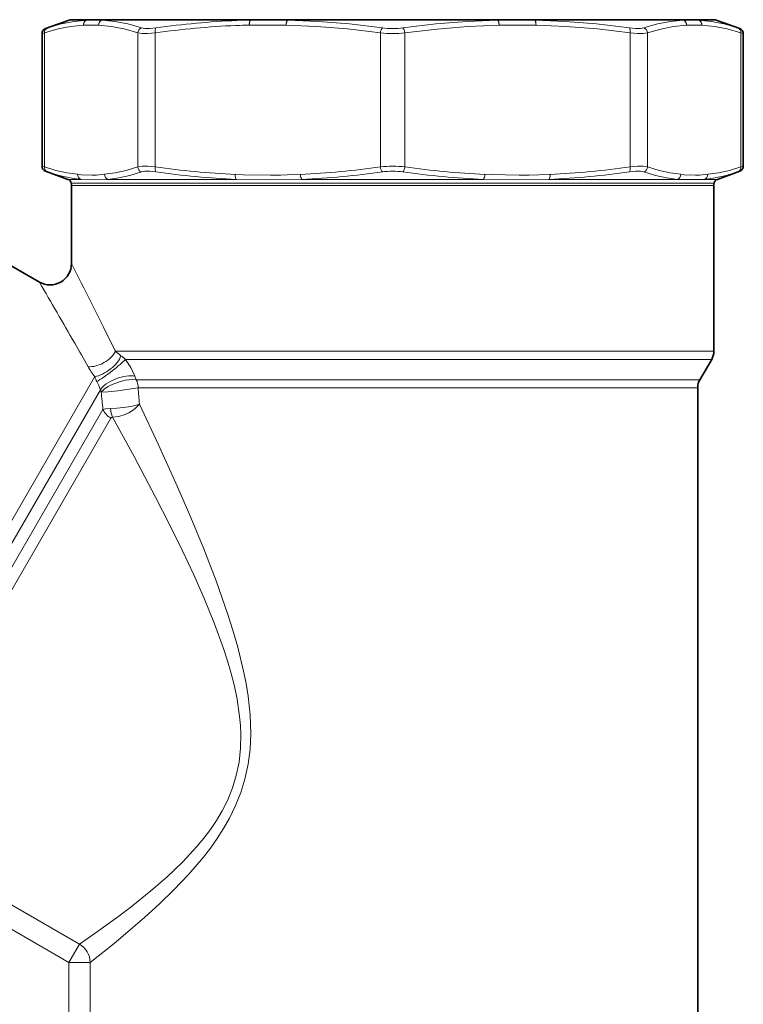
# Model space of a CAD drawing. Extents: x 339 to 858, y 113 to 764.
# Tile 4 of 15: x 430 to 498, y 398 to 490. Entities that reach past the tile are written whole.
import ezdxf

# ---------------------------------------------------------------- set-up
doc = ezdxf.new("R2010")
doc.units = 0

msp = doc.modelspace()

# ---------------------------------------------------------------- linework, layer by layer
at = {"color": 7, "lineweight": 35, "ltscale": 0.058711}
for p, q in [((434.978394, 489.875824), (432.771576, 489.072601)), ((495.412415, 489.875824), (497.619232, 489.072601))]:
    msp.add_line(p, q, dxfattribs=at)
at = {"color": 7, "lineweight": 13, "ltscale": 0.0409}
for p, q in [((434.978394, 489.875824), (436.61438, 489.875824)), ((493.776428, 489.875824), (495.412415, 489.875824))]:
    msp.add_line(p, q, dxfattribs=at)
at = {"color": 7, "lineweight": 35, "ltscale": 0.040668}
for p, q in [((435.149414, 489.905975), (436.776123, 489.905975)), ((493.614685, 489.905975), (495.241394, 489.905975))]:
    msp.add_line(p, q, dxfattribs=at)
at = {"color": 7, "lineweight": 35, "ltscale": 0.035698}
for p, q in [((436.776123, 489.905975), (438.204041, 489.905975)), ((492.186768, 489.905975), (493.614685, 489.905975))]:
    msp.add_line(p, q, dxfattribs=at)
at = {"color": 7, "lineweight": 13, "ltscale": 0.316454}
msp.add_line((438.050415, 489.875824), (450.708588, 489.875824), dxfattribs=at)
at = {"color": 7, "lineweight": 35, "ltscale": 0.314664}
msp.add_line((438.204041, 489.905975), (450.790588, 489.905975), dxfattribs=at)
at = {"color": 7, "lineweight": 13, "ltscale": 0.030305}
msp.add_line((450.708588, 489.875824), (451.920776, 489.875824), dxfattribs=at)
at = {"color": 7, "lineweight": 35, "ltscale": 0.030132}
msp.add_line((450.790588, 489.905975), (451.99585, 489.905975), dxfattribs=at)
at = {"color": 7, "lineweight": 35, "ltscale": 0.086182}
for p, q in [((451.99585, 489.905975), (455.443115, 489.905975)), ((474.947693, 489.905975), (478.394958, 489.905975))]:
    msp.add_line(p, q, dxfattribs=at)
at = {"color": 7, "lineweight": 13, "ltscale": 0.49039}
msp.add_line((455.387604, 489.875824), (475.003204, 489.875824), dxfattribs=at)
at = {"color": 7, "lineweight": 35, "ltscale": 0.487614}
msp.add_line((455.443115, 489.905975), (474.947693, 489.905975), dxfattribs=at)
at = {"color": 7, "lineweight": 35, "ltscale": 0.344795}
msp.add_line((478.394958, 489.905975), (492.186768, 489.905975), dxfattribs=at)
at = {"color": 7, "lineweight": 13, "ltscale": 0.346758}
msp.add_line((478.470093, 489.875824), (492.340393, 489.875824), dxfattribs=at)
at = {"color": 7, "lineweight": 13, "ltscale": 0.005021}
for p, q in [((432.961945, 489.136658), (432.771576, 489.072601)), ((497.619232, 489.072601), (497.428864, 489.136658)), ((432.771576, 475.739349), (432.961945, 475.675293)), ((497.428864, 475.675293), (497.619232, 475.739349))]:
    msp.add_line(p, q, dxfattribs=at)
at = {"color": 7, "lineweight": 13, "ltscale": 0.035698}
for p, q in [((436.314178, 489.405975), (437.742096, 489.405975)), ((492.648712, 489.405975), (494.07663, 489.405975))]:
    msp.add_line(p, q, dxfattribs=at)
at = {"color": 7, "lineweight": 13, "ltscale": 0.086182}
for p, q in [((451.804504, 489.405975), (455.25177, 489.405975)), ((475.139038, 489.405975), (478.586304, 489.405975))]:
    msp.add_line(p, q, dxfattribs=at)
at = {"color": 7, "lineweight": 13, "ltscale": 0.005929}
for p, q in [((432.670929, 488.666809), (432.442566, 488.602753)), ((497.948242, 488.602753), (497.719879, 488.666809)), ((432.442566, 476.209198), (432.670929, 476.145142)), ((497.719879, 476.145142), (497.948242, 476.209198))]:
    msp.add_line(p, q, dxfattribs=at)
at = {"color": 7, "lineweight": 35, "ltscale": 0.309839}
for p, q in [((432.442566, 476.209198), (432.442566, 488.602753)), ((497.948242, 476.209198), (497.948242, 488.602753))]:
    msp.add_line(p, q, dxfattribs=at)
at = {"color": 7, "lineweight": 13, "ltscale": 0.313042}
for p, q in [((432.670929, 476.145142), (432.670929, 488.666809)), ((441.385345, 488.666809), (441.385345, 476.145142)), ((443.008942, 488.666809), (443.008942, 476.145142)), ((464.047363, 476.145142), (464.047363, 488.666809)), ((466.343445, 476.145142), (466.343445, 488.666809)), ((487.381866, 488.666809), (487.381866, 476.145142)), ((489.005463, 488.666809), (489.005463, 476.145142)), ((497.719879, 476.145142), (497.719879, 488.666809))]:
    msp.add_line(p, q, dxfattribs=at)
at = {"color": 7, "lineweight": 35, "ltscale": 0.055433}
for p, q in [((434.855164, 474.980988), (432.771576, 475.739349)), ((495.535645, 474.980988), (497.619232, 475.739349))]:
    msp.add_line(p, q, dxfattribs=at)
at = {"color": 7, "lineweight": 13, "ltscale": 0.03018}
for p, q in [((434.855164, 474.980988), (436.062378, 474.980988)), ((494.32843, 474.980988), (495.535645, 474.980988))]:
    msp.add_line(p, q, dxfattribs=at)
at = {"color": 7, "lineweight": 13, "ltscale": 0.299577}
for p, q in [((438.603699, 474.980988), (450.586792, 474.980988)), ((479.804016, 474.980988), (491.787109, 474.980988))]:
    msp.add_line(p, q, dxfattribs=at)
at = {"color": 7, "lineweight": 13, "ltscale": 0.423666}
msp.add_line((456.722076, 474.980988), (473.668732, 474.980988), dxfattribs=at)
at = {"color": 7, "lineweight": 13, "ltscale": 0.001615}
msp.add_line((479.804016, 474.980988), (479.739441, 474.979553), dxfattribs=at)
at = {"color": 7, "lineweight": 13, "ltscale": 0.001654}
msp.add_line((479.913025, 475.450806), (479.846924, 475.447968), dxfattribs=at)
at = {"color": 7, "lineweight": 13, "ltscale": 0.000775}
msp.add_line((491.818085, 474.979553), (491.787109, 474.980988), dxfattribs=at)
at = {"color": 7, "lineweight": 13, "ltscale": 0.062759}
msp.add_line((494.32843, 474.980988), (491.818085, 474.979553), dxfattribs=at)
at = {"color": 7, "lineweight": 13, "ltscale": 0.000688}
msp.add_line((492.126526, 475.447968), (492.099152, 475.450806), dxfattribs=at)
at = {"color": 7, "lineweight": 13}
for p, q in [((435.172882, 474.616638), (479.588959, 474.616638)), ((479.578156, 474.40564), (435.195404, 474.40564)), ((491.522888, 458.905975), (439.300232, 458.905975)), ((491.346527, 458.155975), (440.238892, 458.155975)), ((437.373291, 456.541931), (414.549438, 417.009888)), ((441.251984, 456.254059), (490.382874, 456.254059)), ((437.893219, 455.321167), (415.825317, 417.09845)), ((441.419983, 455.504059), (490.206512, 455.504059)), ((417.441345, 417.654816), (438.127075, 453.483521)), ((418.547363, 417.449158), (438.875824, 452.659119))]:
    msp.add_line(p, q, dxfattribs=at)
at = {"color": 7, "lineweight": 35, "ltscale": 0.182327}
msp.add_line((435.195404, 474.40564), (435.195404, 467.112549), dxfattribs=at)
at = {"color": 7, "lineweight": 13, "ltscale": 0.298618}
msp.add_line((491.522888, 474.40564), (479.578156, 474.40564), dxfattribs=at)
at = {"color": 7, "lineweight": 13, "ltscale": 0.298842}
msp.add_line((479.588959, 474.616638), (491.542633, 474.616638), dxfattribs=at)
at = {"color": 7, "lineweight": 13, "ltscale": 0.091813}
for p, q in [((495.195404, 474.40564), (491.522888, 474.40564)), ((495.195404, 458.905975), (491.522888, 458.905975))]:
    msp.add_line(p, q, dxfattribs=at)
at = {"color": 7, "lineweight": 13, "ltscale": 0.091882}
msp.add_line((491.542633, 474.616638), (495.217926, 474.616638), dxfattribs=at)
at = {"color": 7, "lineweight": 35, "ltscale": 0.387492}
msp.add_line((495.195404, 474.40564), (495.195404, 458.905975), dxfattribs=at)
at = {"color": 7, "lineweight": 35, "ltscale": 0.146347}
msp.add_line((427.125793, 468.307434), (432.195404, 465.380493), dxfattribs=at)
at = {"color": 7, "lineweight": 13, "ltscale": 0.091198}
msp.add_line((494.994446, 458.155975), (491.346527, 458.155975), dxfattribs=at)
at = {"color": 7, "lineweight": 35, "ltscale": 0.054904}
msp.add_line((493.896362, 456.254059), (494.994446, 458.155975), dxfattribs=at)
at = {"color": 7, "lineweight": 13, "ltscale": 0.00896}
msp.add_line((441.123657, 456.588715), (441.251984, 456.254059), dxfattribs=at)
at = {"color": 7, "lineweight": 13, "ltscale": 0.087837}
msp.add_line((490.382874, 456.254059), (493.896362, 456.254059), dxfattribs=at)
at = {"color": 7, "lineweight": 13, "ltscale": 0.00584}
msp.add_line((437.893219, 455.321167), (437.975861, 455.102692), dxfattribs=at)
at = {"color": 7, "lineweight": 13, "ltscale": 0.087222}
msp.add_line((490.206512, 455.504059), (493.695404, 455.504059), dxfattribs=at)
at = {"color": 7, "lineweight": 35}
msp.add_line((493.695404, 455.504059), (493.695404, 380.307892), dxfattribs=at)
at = {"color": 7, "lineweight": 13, "ltscale": 0.207224}
for p, q in [((428.769348, 407.63266), (435.947784, 403.48819)), ((427.780396, 405.919708), (434.958832, 401.775238))]:
    msp.add_line(p, q, dxfattribs=at)
at = {"color": 7, "lineweight": 13, "ltscale": 0.049449}
msp.add_line((434.958801, 401.775238), (435.947784, 403.48819), dxfattribs=at)
at = {"color": 7, "lineweight": 13, "ltscale": 0.049568}
msp.add_line((434.958832, 401.775238), (436.941559, 401.775238), dxfattribs=at)
at = {"color": 7, "lineweight": 13, "ltscale": 0.317216}
for p, q in [((434.958832, 401.775238), (434.958832, 389.086609)), ((436.941559, 401.775238), (436.941559, 389.086609))]:
    msp.add_line(p, q, dxfattribs=at)
at = {"color": 7, "lineweight": 13}
for points in [[(436.61438, 489.875824), (435.438416, 489.75061), (434.228912, 489.507782), (432.961945, 489.136658)], [(441.722839, 489.136658), (440.446106, 489.507813), (439.229919, 489.75061), (438.050385, 489.875824)], [(464.233643, 489.136658), (461.166107, 489.507263), (458.235687, 489.750366), (455.387604, 489.875824)], [(475.003204, 489.875824), (472.155121, 489.750366), (469.224548, 489.507263), (466.157227, 489.136658)], [(487.307831, 489.136658), (484.244263, 489.507294), (481.31665, 489.750366), (478.470093, 489.875824)], [(492.340393, 489.875824), (491.160858, 489.750641), (489.944641, 489.507782), (488.667999, 489.136658)], [(497.428864, 489.136658), (496.161835, 489.507813), (494.952393, 489.75061), (493.776428, 489.875824)], [(436.314209, 489.405975), (435.143524, 489.280884), (433.937286, 489.038116), (432.670929, 488.666809)], [(441.385345, 488.666809), (440.118958, 489.038147), (438.91275, 489.280884), (437.742096, 489.405975)], [(443.083008, 489.136658), (442.515076, 489.079773), (442.057617, 489.079346), (441.722809, 489.136658)], [(464.047363, 488.666809), (460.990021, 489.038147), (458.077972, 489.280884), (455.25177, 489.405975)], [(475.139038, 489.405975), (472.218079, 489.27478), (469.351318, 489.033051), (466.343445, 488.666809)], [(487.381866, 488.666809), (484.324554, 489.038147), (481.412506, 489.280884), (478.586304, 489.405975)], [(488.667999, 489.136658), (488.333191, 489.079346), (487.875671, 489.079773), (487.3078, 489.136658)], [(492.648712, 489.405975), (491.438812, 489.27478), (490.251373, 489.033051), (489.005463, 488.666809)], [(497.719879, 488.666809), (496.453491, 489.038147), (495.247284, 489.280884), (494.07663, 489.405975)], [(443.008942, 488.666809), (442.332336, 488.610016), (441.785675, 488.609436), (441.385345, 488.666809)], [(489.005463, 488.666809), (488.605133, 488.609436), (488.058411, 488.610046), (487.381866, 488.666809)], [(432.670929, 476.145142), (433.74292, 475.823303), (434.769073, 475.59436), (435.764648, 475.450836)], [(438.291626, 475.450806), (439.287231, 475.59436), (440.313416, 475.823303), (441.385345, 476.145142)], [(441.385345, 476.145142), (441.785278, 476.202454), (442.332581, 476.201874), (443.008942, 476.145142)], [(487.381866, 476.145142), (488.059143, 476.202026), (488.605194, 476.202576), (489.005463, 476.145142)], [(489.005463, 476.145142), (490.077423, 475.823303), (491.103607, 475.59436), (492.099152, 475.450836)], [(494.62616, 475.450806), (495.621735, 475.59436), (496.647949, 475.823303), (497.719879, 476.145142)], [(432.961945, 475.675293), (434.034393, 475.353607), (435.062927, 475.124573), (436.062378, 474.980988)], [(438.291656, 475.450806), (437.519806, 475.379608), (437.134705, 475.364136), (436.093994, 475.416779), (435.764648, 475.450806)], [(438.603699, 474.980988), (437.335327, 474.937531), (436.062378, 474.980988)], [(438.603699, 474.980988), (439.607208, 475.124573), (440.642029, 475.353638), (441.722809, 475.675293)], [(441.722809, 475.675293), (442.057312, 475.732513), (442.51535, 475.732117), (443.083008, 475.675293)], [(456.578491, 475.450806), (454.715118, 475.379608), (453.7854, 475.364136), (451.272888, 475.416779), (450.477783, 475.450806)], [(456.722076, 474.980988), (453.422943, 474.9375), (450.586792, 474.980988)], [(479.739441, 474.979553), (476.938751, 474.937439), (473.668732, 474.980988)], [(479.846924, 475.447968), (477.948212, 475.377014), (477.000793, 475.363556), (474.439575, 475.423767), (473.812317, 475.450806)], [(487.3078, 475.675293), (487.876129, 475.732239), (488.333252, 475.732635), (488.667999, 475.675293)], [(488.667999, 475.675293), (489.74881, 475.353607), (490.7836, 475.124573), (491.787109, 474.980988)], [(494.62616, 475.450806), (493.854309, 475.379608), (493.469238, 475.364136), (492.428497, 475.416779), (492.126526, 475.447968)], [(494.32843, 474.980988), (495.327881, 475.124573), (496.356445, 475.353638), (497.428864, 475.675293)], [(440.238892, 458.155975), (440.737732, 457.39798), (441.123657, 456.588715)], [(437.975861, 455.102692), (438.28653, 455.395203), (438.628204, 455.616852), (439.008606, 455.809845), (439.5914, 456.035217), (440.195251, 456.195557), (440.564484, 456.255585), (440.922546, 456.278839), (441.251984, 456.254059)], [(437.975861, 455.102692), (438.599884, 455.132141), (439.53479, 455.22226), (440.76593, 455.386932), (441.420013, 455.504059)], [(441.538361, 453.98111), (443.315643, 450.180023), (445.102203, 446.225555), (446.345306, 443.358795), (447.551331, 440.442169), (448.704346, 437.462585), (449.779816, 434.399567), (450.27182, 432.842834), (450.723816, 431.266754), (451.276215, 428.997253), (451.503357, 427.846802), (451.690216, 426.686432), (451.880341, 424.925629), (451.938477, 423.149841), (451.871582, 421.724457), (451.691132, 420.309784), (451.390656, 418.91864), (451.004639, 417.659821), (450.52301, 416.444427), (449.957184, 415.279114), (449.405457, 414.305664), (448.809143, 413.372223), (448.177338, 412.478149), (447.519073, 411.622925), (446.154236, 410.024506), (444.766205, 408.564819), (443.387848, 407.227203), (442.054901, 406.010193), (440.244781, 404.446472), (439.177856, 403.561798), (436.941559, 401.775238)], [(441.538361, 453.98111), (441.359375, 453.917572), (440.736938, 453.758759), (440.049255, 453.643311), (439.431061, 453.577972), (438.829834, 453.551514)], [(441.538361, 453.98111), (441.388611, 453.797272), (441.155426, 453.574097), (440.88913, 453.372375), (440.55545, 453.171265), (440.199158, 453.004028), (439.621368, 452.820374), (439.04071, 452.746246)], [(438.829865, 453.551514), (438.361206, 453.526093), (438.127075, 453.483521)], [(439.04071, 452.746246), (441.039459, 449.07959), (443.055664, 445.262329), (444.321533, 442.778381), (445.562286, 440.249664), (446.609009, 438.013855), (447.61142, 435.743652), (448.551849, 433.435883), (449.388519, 431.135925), (449.765625, 429.969238), (450.108032, 428.791016), (450.409027, 427.601257), (450.660553, 426.40036), (450.904572, 424.766174), (450.978363, 423.943542), (451.015228, 423.119659), (450.989441, 421.810944), (450.849854, 420.513916), (450.589478, 419.240753), (450.241272, 418.096191), (449.796509, 416.99353), (449.266205, 415.938965), (448.740265, 415.05426), (448.167725, 414.208221), (447.5578, 413.400085), (446.919464, 412.629028), (445.588715, 411.192383), (444.091583, 409.761047), (442.601776, 408.464355), (440.755646, 406.978119), (439.609985, 406.105072), (437.639008, 404.668823), (435.947784, 403.48819)]]:
    msp.add_lwpolyline(points, dxfattribs=at)
at = {"color": 7, "lineweight": 35}
for centre, radius, start, end in [((435.149414, 489.405945), 0.500021, 90.000426, 109.999555), ((495.241394, 489.405945), 0.500021, 70.000444, 89.999572), ((432.942566, 488.602753), 0.5, 109.999999, 179.999995), ((497.448242, 488.602753), 0.5, 360, 70), ((432.942566, 476.209167), 0.499972, 179.997997, 250.003), ((497.448242, 476.209167), 0.499972, 289.997002, 0.002009), ((434.684143, 474.511139), 0.5, 12.180003, 70), ((495.706665, 474.511139), 0.5, 109.999999, 167.820002), ((434.195374, 474.40564), 1.000015, 0.000091, 12.179912), ((496.195435, 474.40564), 1.000015, 167.820084, 179.999909), ((433.195404, 467.112549), 2, 240.00001, 359.999989), ((493.695404, 458.905975), 1.5, 329.999999, 359.999999), ((495.195404, 455.504059), 1.5, 149.999997, 179.999995)]:
    msp.add_arc(centre, radius, start, end, dxfattribs=at)
at = {"color": 7, "lineweight": 13}
for centre, radius, start, end in [((454.078857, 411.339417), 78.569752, 92.498902, 98.044886), ((453.672577, 417.928772), 71.968374, 91.394789, 92.404475), ((453.965027, 411.492737), 77.94708, 92.515595, 98.080068), ((453.547638, 418.213715), 71.213595, 91.402555, 92.417425), ((465.195404, 496.334961), 7.262602, 262.389425, 277.610433), ((465.195404, 498.945313), 10.342827, 263.626803, 276.373199), ((453.972107, 553.387085), 78.015304, 261.921803, 267.43283), ((453.084229, 553.386047), 78.014271, 272.567172, 278.078274), ((465.195404, 465.866455), 10.343007, 83.626903, 96.373081), ((477.306641, 553.386963), 78.01514, 261.921782, 267.432857), ((476.418762, 553.386047), 78.014271, 272.567172, 278.078274), ((454.085724, 553.538513), 78.636084, 261.956883, 267.449748), ((453.212799, 553.770386), 78.868209, 272.550267, 278.032553), ((465.195404, 468.47113), 7.268457, 82.395509, 97.604428), ((477.178802, 553.763184), 78.861097, 261.966138, 267.448963), ((476.305054, 553.538208), 78.635805, 272.550288, 278.04316), ((-398.218414, 44.913055), 934.254208, 26.459108, 26.866339), ((-367.447845, 0.295929), 925.058323, 29.773775, 30.182927), ((-208.810883, 139.370865), 722.59996, 26.244461, 26.445517), ((-184.877716, 104.937103), 714.626224, 29.558214, 29.760333), ((444.23056, 464.580505), 7.51724, 229.014184, 234.039946), ((436.799194, 454.308044), 5.161323, 48.205973, 54.229359), ((442.900177, 460.981964), 7.08927, 209.718121, 218.776659), ((440.300354, 457.439819), 3.061318, 197.053625, 206.435245), ((431.819946, 453.083832), 6.472732, 20.223219, 27.543247), ((439.684204, 455.510193), 1.73558, 359.797214, 25.382694), ((248.427597, 436.584991), 190.450639, 5.090503, 5.579741), ((254.754242, 440.227966), 187.289774, 4.211165, 4.678469), ((439.026733, 452.570831), 0.175152, 85.440879, 149.669471), ((434.919342, 401.746521), 2.022611, 0.8142, 59.438246)]:
    msp.add_arc(centre, radius, start, end, dxfattribs=at)
for centre, major_axis, ratio, start_param, end_param in [((436.776154, 489.405975), (0.02948, -0.499146), 0.923644, 3.435464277, 4.657896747), ((436.776123, 489.405975), (0, 0.5), 0.92388, 0, 1.570796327), ((436.776123, 489.405975), (0, -0.5), 0.945859, 3.141592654, 3.490658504), ((438.204041, 489.405975), (0.02948, 0.499146), 0.923644, 0.402857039, 1.625289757), ((438.204041, 489.405975), (0, 0.5), 0.92388, 0, 1.570796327), ((438.204041, 489.405975), (0, -0.5), 0.898335, 3.141592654, 3.490658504), ((451.995911, 489.405975), (0.012238, -0.499847), 0.382586, 3.480598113, 4.703030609), ((451.99585, 489.405975), (0, 0.5), 0.382683, 0, 1.570796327), ((451.99585, 489.405975), (0, -0.5), 0.439312, 3.141592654, 3.490658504), ((455.443115, 489.405975), (0, 0.5), 0.382683, 6.283185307, 7.853981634), ((455.443115, 489.405975), (0.012238, 0.499847), 0.382586, 0.357722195, 1.580154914), ((455.443115, 489.405975), (0, -0.5), 0.324578, 3.141592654, 3.490658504), ((474.947693, 489.405975), (0, 0.5), 0.382683, 4.71238898, 6.283185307), ((474.947693, 489.405975), (0, -0.5), 0.324578, 2.792526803, 3.141592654), ((474.947693, 489.405975), (0.012238, -0.499847), 0.382586, 1.56143774, 2.783870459), ((478.394958, 489.405975), (0, 0.5), 0.382683, 4.71238898, 6.283185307), ((478.394958, 489.405975), (0, -0.5), 0.439312, 2.792526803, 3.141592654), ((478.394958, 489.405975), (0.012238, 0.499847), 0.382586, 4.721747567, 5.944180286), ((492.186768, 489.405975), (0, 0.5), 0.92388, 4.71238898, 6.283185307), ((492.186768, 489.405975), (0, -0.5), 0.898335, 2.792526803, 3.141592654), ((492.186768, 489.405975), (0.02948, -0.499146), 0.923644, 1.516302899, 2.738735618), ((493.614685, 489.405975), (0, 0.5), 0.92388, 4.71238898, 6.283185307), ((493.614685, 489.405975), (0, -0.5), 0.945859, 2.792526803, 3.141592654), ((493.614685, 489.405975), (0.02948, 0.499146), 0.923644, 4.766882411, 5.98931513), ((433.132874, 488.666809), (0.159943, -0.473724), 0.916264, 3.167060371, 4.412391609), ((441.84729, 488.666809), (-0.159943, -0.473724), 0.916264, 3.767054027, 5.012385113), ((443.200256, 488.666809), (0.069244, -0.495178), 0.379536, 3.41403366, 4.659365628), ((464.238708, 488.666809), (-0.069244, -0.495178), 0.379529, 3.520081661, 4.765412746), ((466.1521, 488.666809), (0.069244, -0.495178), 0.379522, 1.517775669, 2.763107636), ((487.190552, 488.666809), (-0.069244, -0.495178), 0.379529, 1.623820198, 2.869151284), ((488.543518, 488.666809), (0.159912, -0.473724), 0.916262, 1.270820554, 2.516152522), ((497.257935, 488.666809), (-0.159943, -0.473724), 0.916264, 1.870795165, 3.116126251), ((433.132874, 476.145142), (-0.159943, -0.473724), 0.916264, 5.012386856, 6.257718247), ((441.84729, 476.145142), (0.159943, -0.473724), 0.916264, 4.41239421, 5.657726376), ((443.200256, 476.145142), (-0.069244, -0.495178), 0.379529, 4.765412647, 6.010744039), ((464.238708, 476.145142), (0.069244, -0.495178), 0.379529, 4.659365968, 5.904698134), ((466.1521, 476.145142), (-0.069244, -0.495178), 0.379529, 0.378488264, 1.623819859), ((487.190552, 476.145142), (0.069244, -0.495178), 0.379529, 0.272441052, 1.517773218), ((488.543518, 476.145142), (-0.159943, -0.473724), 0.916264, 0.625460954, 1.870792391), ((497.257935, 476.145142), (0.159943, -0.473724), 0.916265, 0.025468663, 1.270800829), ((436.226593, 475.450806), (-0.051758, -0.497314), 0.923152, 4.808186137, 6.03210144), ((438.753571, 475.450806), (0.051758, -0.497314), 0.923147, 4.616595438, 5.840511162), ((450.669128, 475.450806), (-0.021545, -0.499542), 0.382382, 4.728873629, 5.952788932), ((456.769836, 475.450806), (0.021545, -0.499542), 0.38238, 4.695904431, 5.919820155), ((473.621002, 475.450806), (-0.021545, -0.499542), 0.38238, 0.363365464, 1.587280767), ((479.72168, 475.450806), (0.021545, -0.499542), 0.38238, 0.33039605, 1.554311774), ((491.637238, 475.450806), (-0.051758, -0.497314), 0.923147, 0.442674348, 1.666590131), ((494.164215, 475.450806), (0.051758, -0.497314), 0.923147, 0.251086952, 1.475002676), ((437.573883, 458.905975), (1.770203, 0.930817), 0.622615, 3.933899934, 5.58186473), ((438.185699, 457.949036), (1.592712, 1.209656), 0.474813, 3.865830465, 5.664471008), ((438.78833, 457.155975), (1.587128, 1.216949), 0.093708, 3.758235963, 5.787847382), ((439.680695, 455.588715), (1.871155, 0.706207), 0.406349, 0.551836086, 2.653866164), ((439.455536, 453.663177), (1.299042, -0.75), 0.772927, 3.926990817, 4.71238898), ((439.625153, 453.758514), (0.019867, -1.499878), 0.536596, 4.843728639, 5.446086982)]:
    msp.add_ellipse(centre, major_axis=major_axis, ratio=ratio, start_param=start_param, end_param=end_param, dxfattribs=at)

doc.saveas('drawing.dxf')
